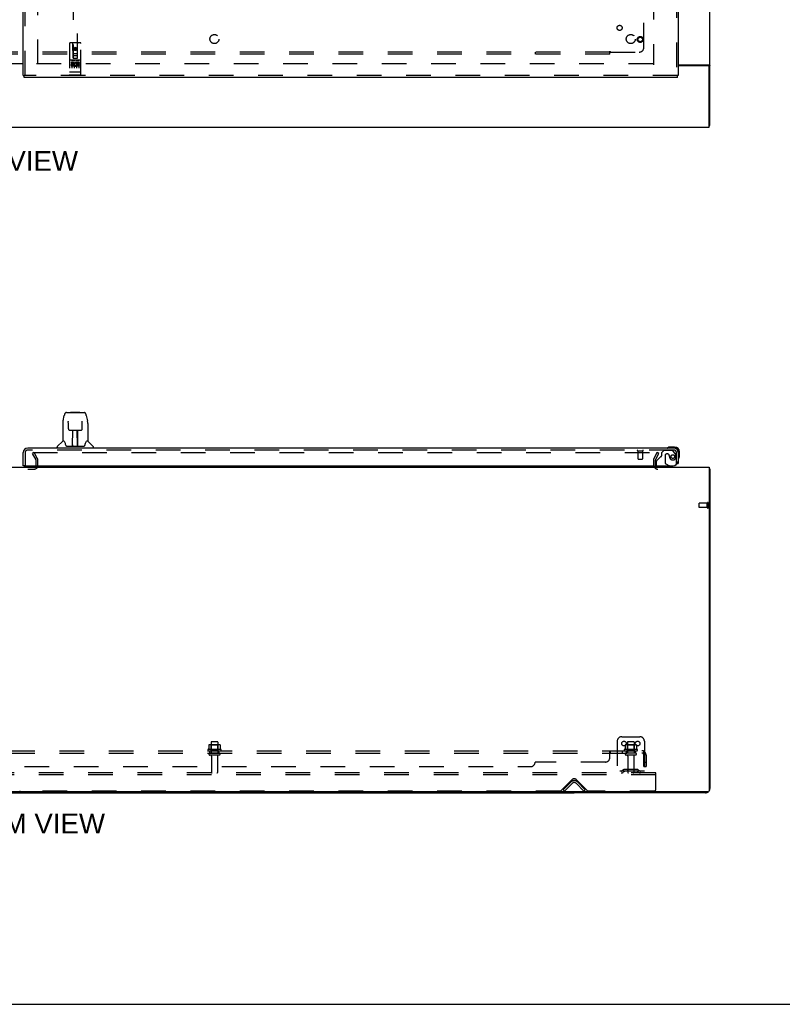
# Model space of a CAD drawing. Header units: inches. Extents: x 0 to 248, y 0 to 160.
# Tile 3 of 82: x 82 to 124, y 0 to 54. Entities that reach past the tile are written whole.
import ezdxf

# ---------------------------------------------------------------- set-up
doc = ezdxf.new("R2010")
doc.units = ezdxf.units.IN
doc.header["$LTSCALE"] = 13.627625
doc.header["$MEASUREMENT"] = 0
doc.linetypes.add('HIDDEN', pattern=[0.2, 0.1, -0.1])
doc.layers.get('0').update_dxf_attribs({"linetype": 'CONTINUOUS'})
for name, color, linetype in [('DEFAULT_2', 8, 'HIDDEN'), ('DIMENSIONS', 7, 'CONTINUOUS'), ('RIGHTHAND_DOOR_ASSEMBLY', 7, 'CONTINUOUS'), ('SUBPANEL', 7, 'CONTINUOUS')]:
    doc.layers.add(name, color=color, linetype=linetype)
doc.styles.get("Standard").update_dxf_attribs({"font": 'arial.ttf'})

msp = doc.modelspace()

# ---------------------------------------------------------------- linework, layer by layer
at = {"color": 3, "linetype": 'Continuous'}
for p, q in [((119.893, 48.587), (119.893, 116.379)), ((80.081, 51.998), (81.956, 51.998)), ((81.956, 51.983), (80.081, 51.983)), ((118.143, 51.931), (119.823, 51.931)), ((119.781, 51.879), (118.143, 51.879)), ((119.841, 48.483), (119.841, 51.819)), ((42.195, 48.483), (119.841, 48.483)), ((42.195, 29.686), (119.841, 29.686)), ((119.841, 29.686), (119.841, 11.798)), ((119.893, 29.582), (119.893, 11.933)), ((119.781, 11.738), (42.255, 11.738)), ((119.647, 11.686), (112.393, 11.686))]:
    msp.add_line(p, q, dxfattribs=at)
at = {"color": 7, "linetype": 'Continuous'}
for p, q in [((119.841, 48.587), (119.893, 48.587)), ((119.841, 29.582), (119.893, 29.582)), ((49.643, 11.686), (112.393, 11.686)), ((112.393, 11.738), (112.393, 11.686)), ((0, 0), (247.775, 0))]:
    msp.add_line(p, q, dxfattribs=at)
at = {"color": 3, "linetype": 'Continuous'}
for points in [[(119.823, 51.931), (119.825, 51.929), (119.828, 51.928), (119.83, 51.927), (119.833, 51.925), (119.836, 51.924), (119.84, 51.922), (119.843, 51.921), (119.847, 51.92), (119.859, 51.916)], [(119.859, 51.916), (119.862, 51.915), (119.866, 51.913), (119.869, 51.912), (119.872, 51.911), (119.875, 51.91), (119.878, 51.908), (119.881, 51.907), (119.883, 51.905), (119.885, 51.904), (119.887, 51.902), (119.889, 51.901), (119.89, 51.899), (119.891, 51.897), (119.892, 51.896), (119.893, 51.894), (119.893, 51.892), (119.893, 51.89)], [(119.841, 29.602), (119.843, 29.601), (119.847, 29.6), (119.851, 29.599), (119.855, 29.599), (119.859, 29.598), (119.866, 29.596)], [(119.866, 29.596), (119.869, 29.596), (119.872, 29.595), (119.875, 29.594), (119.878, 29.594), (119.881, 29.593), (119.883, 29.592), (119.885, 29.591), (119.887, 29.59), (119.889, 29.589), (119.89, 29.588), (119.891, 29.587), (119.892, 29.586), (119.893, 29.585), (119.893, 29.584), (119.893, 29.582)]]:
    msp.add_lwpolyline(points, dxfattribs=at)
for centre, radius, start, end in [((119.781, 51.819), 0.06, 0, 90), ((117.015, 29.829), 0.142, 206.4775, 270), ((119.647, 11.933), 0.246, 270, 309.4616), ((119.781, 11.798), 0.06, 270, 360), ((119.647, 11.933), 0.246, 320.5376, 360)]:
    msp.add_arc(centre, radius, start, end, dxfattribs=at)
at = {"layer": 'DEFAULT_2', "color": 8, "linetype": 'HIDDEN'}
for p, q in [((82.768, 51.962), (82.768, 113.004)), ((116.768, 113.035), (116.768, 51.931)), ((116.754, 51.983), (82.664, 51.983)), ((82.554, 30.499), (82.464, 30.447)), ((82.487, 30.499), (116.937, 30.499)), ((82.75, 30.159), (82.554, 30.499)), ((116.787, 30.159), (116.983, 30.499)), ((117.073, 30.447), (116.983, 30.499)), ((82.66, 30.107), (82.464, 30.447)), ((82.664, 29.801), (82.664, 30.091)), ((82.768, 29.801), (82.768, 30.091)), ((116.768, 30.091), (116.768, 29.829)), ((116.872, 30.091), (116.872, 29.829)), ((116.877, 30.107), (117.073, 30.447)), ((79.487, 29.582), (82.549, 29.582)), ((119.289, 27.468), (119.289, 27.696)), ((119.746, 27.706), (119.299, 27.706)), ((119.746, 27.458), (119.299, 27.458)), ((119.746, 27.44), (119.746, 27.724)), ((119.789, 27.44), (119.789, 27.724)), ((115.018, 14.79), (116.018, 14.79)), ((92.199, 14.33), (92.199, 14.112)), ((92.774, 14.351), (92.263, 14.351)), ((92.335, 14.331), (92.315, 14.351)), ((92.331, 14.485), (92.331, 13.89)), ((92.702, 14.331), (92.335, 14.331)), ((92.335, 14.035), (92.335, 14.331)), ((92.676, 14.515), (92.361, 14.515)), ((92.702, 14.331), (92.722, 14.351)), ((92.702, 14.035), (92.702, 14.331)), ((92.706, 14.485), (92.706, 13.89)), ((92.837, 14.33), (92.837, 14.112)), ((114.768, 14.54), (114.768, 12.79)), ((115.199, 14.33), (115.199, 14.112)), ((115.774, 14.351), (115.263, 14.351)), ((115.335, 14.331), (115.315, 14.351)), ((115.331, 14.485), (115.331, 13.89)), ((115.702, 14.331), (115.335, 14.331)), ((115.335, 14.035), (115.335, 14.331)), ((115.676, 14.515), (115.361, 14.515)), ((115.702, 14.331), (115.722, 14.351)), ((115.702, 14.035), (115.702, 14.331)), ((115.706, 14.485), (115.706, 13.89)), ((115.837, 14.33), (115.837, 14.112)), ((116.268, 14.54), (116.268, 12.79)), ((92.874, 14.085), (92.162, 14.085)), ((92.184, 14.015), (92.852, 14.015)), ((92.776, 13.89), (92.261, 13.89)), ((92.776, 13.78), (92.261, 13.78)), ((92.335, 14.035), (92.315, 14.015)), ((92.702, 14.035), (92.335, 14.035)), ((92.353, 13.718), (92.353, 12.82)), ((92.683, 13.718), (92.683, 12.82)), ((92.702, 14.035), (92.722, 14.015)), ((115.874, 14.085), (115.162, 14.085)), ((115.184, 14.015), (115.852, 14.015)), ((115.776, 13.89), (115.261, 13.89)), ((115.776, 13.78), (115.261, 13.78)), ((115.335, 14.035), (115.315, 14.015)), ((115.702, 14.035), (115.335, 14.035)), ((115.353, 13.718), (115.353, 12.82)), ((115.683, 13.718), (115.683, 12.82)), ((115.702, 14.035), (115.722, 14.015)), ((116.893, 12.79), (45.143, 12.79)), ((116.893, 12.686), (45.143, 12.686)), ((116.268, 12.894), (114.768, 12.894)), ((115.111, 12.963), (115.043, 12.914)), ((115.172, 12.878), (115.104, 12.829)), ((115.859, 12.984), (115.178, 12.984)), ((115.859, 12.88), (115.178, 12.88)), ((115.343, 12.984), (115.343, 12.88)), ((115.693, 12.984), (115.693, 12.88)), ((115.865, 12.878), (115.933, 12.829)), ((115.925, 12.963), (115.993, 12.914)), ((116.893, 12.686), (116.893, 12.79)), ((116.893, 11.853), (116.893, 12.686)), ((111.652, 11.799), (112.261, 12.408)), ((111.789, 11.864), (112.219, 12.293)), ((111.863, 11.79), (112.293, 12.22)), ((112.494, 12.22), (112.924, 11.79)), ((112.526, 12.408), (113.134, 11.799)), ((112.568, 12.293), (112.997, 11.864)), ((111.631, 11.79), (81.781, 11.79)), ((111.863, 11.79), (111.789, 11.864)), ((112.924, 11.79), (112.997, 11.864)), ((116.831, 11.79), (113.156, 11.79))]:
    msp.add_line(p, q, dxfattribs=at)
for points in [[(116.937, 30.499), (116.939, 30.499), (116.941, 30.498), (116.943, 30.498), (116.945, 30.497), (116.947, 30.496), (116.949, 30.495), (116.951, 30.494), (116.952, 30.492), (116.954, 30.491), (116.955, 30.489), (116.956, 30.487), (116.956, 30.485), (116.957, 30.483), (116.957, 30.481)], [(116.957, 30.481), (116.957, 30.481), (116.957, 30.479), (116.956, 30.477), (116.955, 30.476), (116.955, 30.474)], [(92.205, 14.339), (92.204, 14.338), (92.203, 14.337), (92.201, 14.336), (92.201, 14.335), (92.2, 14.333), (92.199, 14.331), (92.199, 14.33)], [(92.831, 14.339), (92.833, 14.338), (92.834, 14.337), (92.835, 14.336), (92.836, 14.335), (92.837, 14.333), (92.837, 14.331), (92.837, 14.33)], [(115.205, 14.339), (115.204, 14.338), (115.203, 14.337), (115.201, 14.336), (115.201, 14.335), (115.2, 14.333), (115.199, 14.331), (115.199, 14.33)], [(115.831, 14.339), (115.833, 14.338), (115.834, 14.337), (115.835, 14.336), (115.836, 14.335), (115.837, 14.333), (115.837, 14.331), (115.837, 14.33)], [(92.199, 14.112), (92.199, 14.111), (92.199, 14.109), (92.199, 14.108), (92.198, 14.108), (92.198, 14.107), (92.198, 14.106), (92.197, 14.106), (92.197, 14.105), (92.197, 14.105), (92.196, 14.105), (92.196, 14.104), (92.196, 14.104), (92.195, 14.104), (92.195, 14.104), (92.195, 14.103), (92.195, 14.103), (92.194, 14.103), (92.194, 14.103)], [(92.842, 14.103), (92.842, 14.103), (92.842, 14.103), (92.842, 14.103), (92.841, 14.104), (92.841, 14.104), (92.841, 14.104), (92.84, 14.104), (92.84, 14.105), (92.84, 14.105), (92.839, 14.105), (92.839, 14.106), (92.839, 14.106), (92.838, 14.107), (92.838, 14.108), (92.838, 14.108), (92.837, 14.109), (92.837, 14.111), (92.837, 14.112)], [(115.199, 14.112), (115.199, 14.111), (115.199, 14.109), (115.199, 14.108), (115.198, 14.108), (115.198, 14.107), (115.198, 14.106), (115.197, 14.106), (115.197, 14.105), (115.197, 14.105), (115.196, 14.105), (115.196, 14.104), (115.196, 14.104), (115.195, 14.104), (115.195, 14.104), (115.195, 14.103), (115.195, 14.103), (115.194, 14.103), (115.194, 14.103)], [(115.842, 14.103), (115.842, 14.103), (115.842, 14.103), (115.842, 14.103), (115.841, 14.104), (115.841, 14.104), (115.841, 14.104), (115.84, 14.104), (115.84, 14.105), (115.84, 14.105), (115.839, 14.105), (115.839, 14.106), (115.839, 14.106), (115.838, 14.107), (115.838, 14.108), (115.838, 14.108), (115.837, 14.109), (115.837, 14.111), (115.837, 14.112)]]:
    msp.add_lwpolyline(points, dxfattribs=at)
for centre in [(115.143, 14.415), (115.893, 14.415)]:
    msp.add_circle(centre, 0.128, dxfattribs=at)
for centre, radius, start, end in [((82.631, 30.091), 0.033, 0, 30), ((82.631, 30.091), 0.137, 0, 30), ((116.905, 30.091), 0.137, 150, 180), ((116.905, 30.091), 0.033, 150, 180), ((82.549, 29.801), 0.219, 270, 360), ((82.549, 29.801), 0.115, 270, 360), ((117.015, 29.829), 0.246, 180, 270), ((117.015, 29.829), 0.142, 180, 206.4775), ((119.299, 27.696), 0.01, 90, 180), ((119.299, 27.468), 0.01, 180, 270), ((119.768, 27.724), 0.0215, 360, 180), ((119.768, 27.44), 0.0215, 180, 0), ((115.018, 14.54), 0.25, 90, 180), ((116.018, 14.54), 0.25, 0, 90), ((92.263, 14.21), 0.141, 90, 113.95), ((92.361, 14.485), 0.03, 90, 180), ((92.676, 14.485), 0.03, 0, 90), ((92.774, 14.21), 0.141, 66.05, 90), ((115.263, 14.21), 0.141, 90, 113.95), ((115.361, 14.485), 0.03, 90, 180), ((115.676, 14.485), 0.03, 0, 90), ((115.774, 14.21), 0.141, 66.05, 90), ((92.184, 14.054), 0.0384, 124.4497, 270), ((92.518, 13.485), 0.698, 117.6814, 120.6631), ((92.261, 13.835), 0.055, 90, 270), ((92.291, 13.718), 0.0625, 0, 90), ((92.746, 13.718), 0.0625, 90, 180), ((92.776, 13.835), 0.055, 270, 90), ((92.518, 13.485), 0.698, 59.3369, 62.3186), ((92.852, 14.054), 0.0384, 270, 55.5503), ((115.184, 14.054), 0.0384, 124.4497, 270), ((115.518, 13.485), 0.698, 117.6814, 120.6631), ((115.261, 13.835), 0.055, 90, 270), ((115.291, 13.718), 0.0625, 0, 90), ((115.746, 13.718), 0.0625, 90, 180), ((115.776, 13.835), 0.055, 270, 90), ((115.518, 13.485), 0.698, 59.3369, 62.3186), ((115.852, 14.054), 0.0384, 270, 55.5503), ((92.383, 12.82), 0.03, 180, 270), ((92.653, 12.82), 0.03, 270, 360), ((114.982, 12.998), 0.104, 270, 305.7539), ((114.982, 12.998), 0.208, 270, 305.7539), ((115.178, 12.87), 0.114, 90, 125.7539), ((115.178, 12.87), 0.01, 90, 125.7539), ((115.383, 12.82), 0.03, 180, 270), ((115.653, 12.82), 0.03, 270, 360), ((115.859, 12.87), 0.114, 54.2461, 90), ((115.859, 12.87), 0.01, 54.2461, 90), ((116.054, 12.998), 0.208, 234.2461, 270), ((116.054, 12.998), 0.104, 234.2461, 270), ((112.393, 12.119), 0.246, 45, 135), ((112.393, 12.275), 0.188, 45, 135), ((112.393, 12.119), 0.142, 45, 135), ((81.781, 11.82), 0.03, 225, 270), ((111.631, 11.82), 0.03, 270, 315), ((113.156, 11.82), 0.03, 225, 270), ((116.831, 11.853), 0.0625, 270, 360)]:
    msp.add_arc(centre, radius, start, end, dxfattribs=at)
at = {"layer": 'RIGHTHAND_DOOR_ASSEMBLY', "color": 3, "linetype": 'Continuous'}
for p, q in [((81.956, 51.337), (81.956, 113.629)), ((118.143, 55.733), (118.143, 51.337)), ((118.101, 51.233), (81.998, 51.233)), ((81.956, 29.765), (81.956, 30.498)), ((117.897, 30.744), (82.202, 30.744)), ((118.143, 30.498), (118.143, 29.89)), ((82.018, 29.765), (117.851, 29.765))]:
    msp.add_line(p, q, dxfattribs=at)
at = {"layer": 'RIGHTHAND_DOOR_ASSEMBLY', "color": 8, "linetype": 'HIDDEN'}
for p, q in [((82.06, 51.337), (82.06, 113.629)), ((84.706, 80.312), (84.706, 52.31)), ((84.956, 52.31), (84.956, 80.312)), ((118.039, 55.888), (118.039, 51.337)), ((84.518, 53.12), (84.518, 51.395)), ((85.113, 53.15), (84.548, 53.15)), ((84.704, 52.31), (84.701, 53.12)), ((84.831, 52.883), (84.768, 52.847)), ((84.768, 52.847), (84.778, 52.841)), ((84.768, 52.847), (84.768, 52.775)), ((84.831, 52.871), (84.778, 52.841)), ((84.778, 52.841), (84.778, 52.78)), ((84.893, 52.847), (84.831, 52.883)), ((84.831, 52.883), (84.831, 52.871)), ((84.883, 52.841), (84.831, 52.871)), ((84.893, 52.847), (84.883, 52.841)), ((84.883, 52.78), (84.883, 52.841)), ((84.893, 52.775), (84.893, 52.847)), ((84.957, 52.31), (84.961, 53.12)), ((85.143, 51.395), (85.143, 53.12)), ((84.703, 52.56), (84.958, 52.56)), ((84.704, 52.31), (84.706, 52.31)), ((84.706, 52.31), (84.956, 52.31)), ((84.916, 52.435), (84.746, 52.435)), ((84.768, 52.775), (84.778, 52.78)), ((84.768, 52.775), (84.831, 52.739)), ((84.778, 52.78), (84.831, 52.75)), ((84.831, 52.75), (84.883, 52.78)), ((84.831, 52.739), (84.893, 52.775)), ((84.831, 52.739), (84.831, 52.75)), ((84.893, 52.775), (84.883, 52.78)), ((84.956, 52.31), (84.957, 52.31)), ((85.113, 52.193), (84.548, 52.193)), ((84.686, 52.071), (84.594, 52.071)), ((84.594, 52.071), (84.594, 52.029)), ((84.686, 52.029), (84.594, 52.029)), ((84.62, 52.177), (84.792, 52.177)), ((84.643, 52.062), (84.643, 51.757)), ((84.69, 51.985), (84.644, 51.985)), ((84.686, 51.944), (84.658, 51.944)), ((84.75, 51.901), (84.658, 51.901)), ((84.75, 51.858), (84.658, 51.858)), ((84.75, 51.901), (84.75, 51.858)), ((84.768, 52.062), (84.768, 51.757)), ((84.87, 52.177), (85.042, 52.177)), ((84.882, 51.906), (84.899, 51.867)), ((84.893, 52.062), (84.893, 51.757)), ((84.906, 52.036), (84.893, 52.017)), ((84.903, 52.061), (84.906, 52.059)), ((85.063, 52.071), (84.906, 52.071)), ((84.906, 52.071), (84.906, 52.059)), ((84.906, 52.036), (84.906, 51.858)), ((85.063, 51.858), (84.906, 51.858)), ((85.063, 52.029), (84.949, 52.029)), ((84.949, 52.029), (84.949, 51.985)), ((85.041, 51.985), (84.949, 51.985)), ((85.041, 51.943), (84.949, 51.943)), ((84.949, 51.943), (84.949, 51.901)), ((85.063, 51.901), (84.949, 51.901)), ((85.018, 52.062), (85.018, 51.757)), ((85.041, 51.985), (85.041, 51.943)), ((85.063, 52.071), (85.063, 52.029)), ((85.063, 51.901), (85.063, 51.858)), ((118.101, 51.337), (81.998, 51.337)), ((84.536, 51.524), (84.535, 51.524)), ((84.537, 51.524), (84.536, 51.524)), ((84.538, 51.524), (84.537, 51.524)), ((84.539, 51.524), (84.538, 51.524)), ((84.538, 51.524), (84.538, 51.524)), ((84.54, 51.524), (84.539, 51.524)), ((84.541, 51.524), (84.54, 51.524)), ((84.542, 51.524), (84.541, 51.524)), ((84.543, 51.523), (84.542, 51.524)), ((84.542, 51.524), (84.542, 51.524)), ((84.544, 51.523), (84.543, 51.523)), ((84.545, 51.523), (84.544, 51.523)), ((84.546, 51.523), (84.545, 51.523)), ((84.547, 51.523), (84.546, 51.523)), ((84.548, 51.523), (84.547, 51.523)), ((84.547, 51.523), (84.547, 51.523)), ((85.114, 51.523), (84.548, 51.523)), ((85.113, 51.365), (84.548, 51.365)), ((85.114, 51.523), (85.115, 51.523)), ((85.115, 51.523), (85.116, 51.523)), ((85.115, 51.523), (85.115, 51.523)), ((85.116, 51.523), (85.117, 51.523)), ((85.117, 51.523), (85.118, 51.523)), ((85.118, 51.523), (85.119, 51.523)), ((85.119, 51.523), (85.12, 51.524)), ((85.12, 51.524), (85.121, 51.524)), ((85.12, 51.524), (85.12, 51.524)), ((85.121, 51.524), (85.122, 51.524)), ((85.122, 51.524), (85.123, 51.524)), ((85.123, 51.524), (85.124, 51.524)), ((85.124, 51.524), (85.125, 51.524)), ((85.124, 51.524), (85.124, 51.524)), ((85.125, 51.524), (85.126, 51.524)), ((85.126, 51.524), (85.127, 51.524)), ((85.127, 51.524), (85.127, 51.524)), ((82.06, 30.498), (82.06, 29.765)), ((117.897, 30.64), (82.202, 30.64)), ((115.897, 30.597), (116.181, 30.597)), ((115.915, 30.597), (115.915, 30.15)), ((116.163, 30.597), (116.163, 30.15)), ((117.347, 30.619), (117.221, 30.493)), ((117.221, 30.493), (117.221, 30.314)), ((117.799, 30.619), (117.347, 30.619)), ((117.965, 30.441), (117.863, 30.586)), ((118.039, 29.89), (118.039, 30.498)), ((115.925, 30.14), (116.153, 30.14)), ((116.914, 29.966), (116.914, 29.843)), ((117.163, 30.256), (116.944, 30.037)), ((117.413, 30.329), (117.413, 29.95)), ((117.544, 30.427), (117.511, 30.427)), ((117.642, 30.341), (117.642, 30.329)), ((117.071, 29.686), (117.701, 29.686)), ((117.632, 29.765), (117.463, 29.863)), ((118.039, 29.89), (118.068, 29.89))]:
    msp.add_line(p, q, dxfattribs=at)
at = {"layer": 'RIGHTHAND_DOOR_ASSEMBLY', "color": 7, "linetype": 'Continuous'}
for p, q in [((81.956, 51.337), (81.998, 51.337)), ((81.998, 51.233), (81.998, 51.337)), ((118.143, 51.337), (118.101, 51.337)), ((118.101, 51.233), (118.101, 51.337)), ((84.346, 32.713), (85.315, 32.713)), ((84.433, 32.713), (84.431, 32.713)), ((84.593, 32.732), (84.573, 32.713)), ((84.593, 32.732), (85.069, 32.732)), ((85.069, 32.732), (85.089, 32.713)), ((84.157, 32.253), (84.222, 32.558)), ((84.443, 32.238), (84.443, 32.236)), ((84.443, 32.236), (84.443, 32.232)), ((84.443, 32.232), (84.443, 32.228)), ((84.443, 32.228), (84.443, 32.22)), ((84.446, 32.089), (84.443, 32.22)), ((85.211, 31.806), (85.218, 32.219)), ((85.218, 32.228), (85.219, 32.232)), ((85.218, 32.219), (85.218, 32.228)), ((85.44, 32.558), (85.505, 32.253)), ((85.51, 32.223), (85.505, 32.253)), ((84.142, 32.11), (84.142, 31.138)), ((84.451, 31.806), (84.446, 32.089)), ((84.451, 31.806), (84.452, 31.793)), ((84.531, 31.729), (84.651, 31.729)), ((84.682, 30.882), (84.696, 31.73)), ((84.687, 31.73), (84.975, 31.73)), ((84.689, 31.313), (84.689, 31.73)), ((84.957, 30.862), (84.942, 31.73)), ((84.973, 30.862), (84.973, 31.73)), ((85.011, 31.729), (85.131, 31.729)), ((85.52, 32.109), (85.52, 31.138)), ((84.136, 31.132), (83.838, 30.835)), ((84.215, 31.138), (84.142, 31.138)), ((84.211, 31.138), (84.217, 31.128)), ((84.692, 31.504), (84.689, 31.504)), ((84.692, 31.492), (84.689, 31.492)), ((84.973, 31.504), (84.946, 31.504)), ((84.973, 31.492), (84.946, 31.492)), ((84.95, 31.264), (84.973, 31.264)), ((84.973, 31.26), (84.95, 31.26)), ((85.444, 31.127), (85.449, 31.137)), ((85.52, 31.138), (85.447, 31.138)), ((85.526, 31.132), (85.823, 30.835)), ((83.827, 30.744), (83.827, 30.807)), ((84.278, 30.973), (84.292, 30.926)), ((84.292, 30.926), (84.295, 30.917)), ((84.345, 30.862), (85.317, 30.862)), ((84.682, 30.934), (84.682, 30.908)), ((84.689, 30.862), (84.689, 30.867)), ((84.956, 30.908), (84.956, 30.934)), ((85.366, 30.917), (85.369, 30.926)), ((85.835, 30.744), (85.835, 30.807)), ((117.94, 30.804), (117.684, 30.804)), ((117.94, 30.744), (117.897, 30.744)), ((118.143, 30.498), (118.143, 30.541)), ((118.203, 30.285), (118.203, 30.541)), ((82.018, 29.765), (81.956, 29.765)), ((117.701, 29.725), (117.632, 29.765)), ((117.701, 29.686), (117.701, 29.725)), ((118.068, 29.89), (118.143, 29.89))]:
    msp.add_line(p, q, dxfattribs=at)
at = {"layer": 'RIGHTHAND_DOOR_ASSEMBLY', "color": 8, "linetype": 'HIDDEN'}
for points in [[(84.613, 52.176), (84.613, 52.176), (84.613, 52.176), (84.614, 52.176), (84.614, 52.176), (84.614, 52.176), (84.614, 52.176), (84.614, 52.176), (84.614, 52.176), (84.614, 52.177), (84.614, 52.177), (84.614, 52.177), (84.614, 52.177), (84.615, 52.177), (84.615, 52.177), (84.615, 52.177), (84.615, 52.177), (84.615, 52.177), (84.615, 52.177), (84.615, 52.177), (84.615, 52.177), (84.616, 52.177), (84.616, 52.177), (84.616, 52.177), (84.616, 52.177), (84.616, 52.177), (84.616, 52.177), (84.616, 52.177), (84.617, 52.177), (84.617, 52.177), (84.617, 52.177), (84.617, 52.177), (84.617, 52.177), (84.617, 52.177), (84.618, 52.177), (84.618, 52.177), (84.618, 52.177), (84.618, 52.177), (84.618, 52.177), (84.618, 52.177), (84.619, 52.177), (84.619, 52.177), (84.619, 52.177), (84.619, 52.177), (84.619, 52.177), (84.62, 52.177)], [(84.792, 52.177), (84.792, 52.177), (84.792, 52.177), (84.792, 52.177), (84.793, 52.177), (84.793, 52.177), (84.793, 52.177), (84.793, 52.177), (84.793, 52.177), (84.793, 52.177), (84.794, 52.177), (84.794, 52.177), (84.794, 52.177), (84.794, 52.177), (84.794, 52.177), (84.795, 52.177), (84.795, 52.177), (84.795, 52.177), (84.795, 52.177), (84.795, 52.177), (84.795, 52.177), (84.795, 52.177), (84.796, 52.177), (84.796, 52.177), (84.796, 52.177), (84.796, 52.177), (84.796, 52.177), (84.796, 52.177), (84.796, 52.177), (84.797, 52.177), (84.797, 52.177), (84.797, 52.177), (84.797, 52.177), (84.797, 52.177), (84.797, 52.177), (84.797, 52.177), (84.797, 52.177), (84.797, 52.177), (84.798, 52.176), (84.798, 52.176), (84.798, 52.176), (84.798, 52.176), (84.798, 52.176), (84.798, 52.176), (84.798, 52.176), (84.798, 52.176), (84.798, 52.176)], [(84.863, 52.176), (84.863, 52.176), (84.863, 52.176), (84.864, 52.176), (84.864, 52.176), (84.864, 52.176), (84.864, 52.176), (84.864, 52.176), (84.864, 52.176), (84.864, 52.177), (84.864, 52.177), (84.864, 52.177), (84.864, 52.177), (84.865, 52.177), (84.865, 52.177), (84.865, 52.177), (84.865, 52.177), (84.865, 52.177), (84.865, 52.177), (84.865, 52.177), (84.865, 52.177), (84.866, 52.177), (84.866, 52.177), (84.866, 52.177), (84.866, 52.177), (84.866, 52.177), (84.866, 52.177), (84.866, 52.177), (84.867, 52.177), (84.867, 52.177), (84.867, 52.177), (84.867, 52.177), (84.867, 52.177), (84.867, 52.177), (84.868, 52.177), (84.868, 52.177), (84.868, 52.177), (84.868, 52.177), (84.868, 52.177), (84.868, 52.177), (84.869, 52.177), (84.869, 52.177), (84.869, 52.177), (84.869, 52.177), (84.869, 52.177), (84.87, 52.177)], [(85.042, 52.177), (85.042, 52.177), (85.042, 52.177), (85.042, 52.177), (85.043, 52.177), (85.043, 52.177), (85.043, 52.177), (85.043, 52.177), (85.043, 52.177), (85.043, 52.177), (85.044, 52.177), (85.044, 52.177), (85.044, 52.177), (85.044, 52.177), (85.044, 52.177), (85.045, 52.177), (85.045, 52.177), (85.045, 52.177), (85.045, 52.177), (85.045, 52.177), (85.045, 52.177), (85.045, 52.177), (85.046, 52.177), (85.046, 52.177), (85.046, 52.177), (85.046, 52.177), (85.046, 52.177), (85.046, 52.177), (85.046, 52.177), (85.047, 52.177), (85.047, 52.177), (85.047, 52.177), (85.047, 52.177), (85.047, 52.177), (85.047, 52.177), (85.047, 52.177), (85.047, 52.177), (85.047, 52.177), (85.048, 52.176), (85.048, 52.176), (85.048, 52.176), (85.048, 52.176), (85.048, 52.176), (85.048, 52.176), (85.048, 52.176), (85.048, 52.176), (85.048, 52.176)], [(84.535, 51.524), (84.535, 51.524), (84.534, 51.524), (84.534, 51.524), (84.533, 51.524), (84.533, 51.524), (84.533, 51.524), (84.532, 51.525), (84.532, 51.525), (84.532, 51.525), (84.531, 51.525), (84.531, 51.525), (84.531, 51.525), (84.53, 51.525), (84.53, 51.525), (84.53, 51.525), (84.529, 51.525), (84.529, 51.525), (84.529, 51.525), (84.528, 51.525), (84.528, 51.525), (84.528, 51.525), (84.527, 51.525), (84.527, 51.526), (84.527, 51.526), (84.526, 51.526), (84.526, 51.526), (84.526, 51.526), (84.526, 51.526), (84.525, 51.526), (84.525, 51.526), (84.525, 51.526), (84.525, 51.526), (84.524, 51.526), (84.524, 51.526), (84.524, 51.526), (84.524, 51.527), (84.523, 51.527), (84.523, 51.527), (84.523, 51.527), (84.523, 51.527), (84.522, 51.527), (84.522, 51.527), (84.522, 51.527), (84.522, 51.527), (84.522, 51.527), (84.521, 51.527), (84.521, 51.528), (84.521, 51.528), (84.521, 51.528), (84.521, 51.528), (84.521, 51.528), (84.52, 51.528), (84.52, 51.528), (84.52, 51.528), (84.52, 51.528), (84.52, 51.528), (84.52, 51.529), (84.52, 51.529), (84.519, 51.529), (84.519, 51.529), (84.519, 51.529), (84.519, 51.529), (84.519, 51.529), (84.519, 51.529), (84.519, 51.529), (84.519, 51.529), (84.519, 51.53), (84.519, 51.53), (84.519, 51.53), (84.519, 51.53), (84.518, 51.53), (84.518, 51.53), (84.518, 51.53), (84.518, 51.53), (84.518, 51.53), (84.518, 51.53), (84.518, 51.531), (84.518, 51.531), (84.518, 51.531)], [(85.127, 51.524), (85.128, 51.524), (85.128, 51.524), (85.129, 51.524), (85.129, 51.524), (85.129, 51.525), (85.13, 51.525), (85.13, 51.525), (85.13, 51.525), (85.131, 51.525), (85.131, 51.525), (85.131, 51.525), (85.132, 51.525), (85.132, 51.525), (85.132, 51.525), (85.133, 51.525), (85.133, 51.525), (85.133, 51.525), (85.134, 51.525), (85.134, 51.525), (85.134, 51.525), (85.134, 51.526), (85.135, 51.526), (85.135, 51.526), (85.135, 51.526), (85.136, 51.526), (85.136, 51.526), (85.136, 51.526), (85.136, 51.526), (85.137, 51.526), (85.137, 51.526), (85.137, 51.526), (85.137, 51.526), (85.138, 51.526), (85.138, 51.527), (85.138, 51.527), (85.138, 51.527), (85.139, 51.527), (85.139, 51.527), (85.139, 51.527), (85.139, 51.527), (85.14, 51.527), (85.14, 51.527), (85.14, 51.527), (85.14, 51.527), (85.14, 51.528), (85.14, 51.528), (85.141, 51.528), (85.141, 51.528), (85.141, 51.528), (85.141, 51.528), (85.141, 51.528), (85.141, 51.528), (85.142, 51.528), (85.142, 51.528), (85.142, 51.529), (85.142, 51.529), (85.142, 51.529), (85.142, 51.529), (85.142, 51.529), (85.142, 51.529), (85.143, 51.529), (85.143, 51.529), (85.143, 51.529), (85.143, 51.529), (85.143, 51.53), (85.143, 51.53), (85.143, 51.53), (85.143, 51.53), (85.143, 51.53), (85.143, 51.53), (85.143, 51.53), (85.143, 51.53), (85.143, 51.53), (85.143, 51.53), (85.143, 51.531), (85.143, 51.531), (85.143, 51.531)]]:
    msp.add_lwpolyline(points, dxfattribs=at)
at = {"layer": 'RIGHTHAND_DOOR_ASSEMBLY', "color": 7, "linetype": 'Continuous'}
for points in [[(84.346, 32.713), (84.343, 32.713), (84.329, 32.711), (84.316, 32.708), (84.304, 32.703), (84.293, 32.696), (84.282, 32.688), (84.273, 32.679), (84.265, 32.669), (84.258, 32.659), (84.251, 32.647), (84.246, 32.635), (84.24, 32.621), (84.235, 32.606), (84.23, 32.59), (84.225, 32.571), (84.222, 32.558)], [(85.44, 32.558), (85.437, 32.571), (85.432, 32.59), (85.427, 32.607), (85.421, 32.622), (85.416, 32.635), (85.41, 32.648), (85.403, 32.659), (85.396, 32.67), (85.388, 32.68), (85.379, 32.688), (85.368, 32.696), (85.357, 32.703), (85.344, 32.708), (85.331, 32.711), (85.318, 32.713), (85.315, 32.713)], [(84.157, 32.253), (84.151, 32.222), (84.146, 32.182), (84.143, 32.143), (84.142, 32.11)], [(84.443, 32.241), (84.443, 32.242), (84.443, 32.242), (84.443, 32.241), (84.443, 32.241), (84.443, 32.24), (84.443, 32.239), (84.443, 32.238)], [(85.219, 32.232), (85.219, 32.236), (85.219, 32.237), (85.219, 32.239), (85.219, 32.24), (85.219, 32.241), (85.219, 32.241), (85.219, 32.242)], [(85.52, 32.109), (85.519, 32.143), (85.516, 32.183), (85.51, 32.223)], [(84.452, 31.793), (84.455, 31.781), (84.461, 31.769), (84.468, 31.758), (84.477, 31.749), (84.487, 31.741), (84.497, 31.735), (84.509, 31.731), (84.521, 31.729), (84.53, 31.729)], [(84.651, 31.729), (84.655, 31.729), (84.663, 31.729), (84.672, 31.729)], [(84.672, 31.729), (84.68, 31.729), (84.687, 31.73)], [(84.975, 31.73), (84.983, 31.729), (84.991, 31.729)], [(84.991, 31.729), (84.999, 31.729), (85.007, 31.729), (85.011, 31.729)], [(85.132, 31.729), (85.142, 31.729), (85.154, 31.732), (85.165, 31.736), (85.176, 31.742), (85.186, 31.75), (85.194, 31.759), (85.201, 31.77), (85.207, 31.782), (85.21, 31.794), (85.211, 31.806)], [(84.217, 31.128), (84.231, 31.099), (84.246, 31.064), (84.262, 31.021), (84.278, 30.973)], [(85.369, 30.926), (85.384, 30.972), (85.399, 31.02), (85.415, 31.062), (85.43, 31.098), (85.444, 31.127)], [(84.295, 30.917), (84.3, 30.905), (84.305, 30.894), (84.31, 30.886)], [(84.31, 30.886), (84.315, 30.878), (84.321, 30.872), (84.327, 30.867), (84.335, 30.864), (84.342, 30.862), (84.345, 30.862)], [(85.317, 30.862), (85.319, 30.862), (85.326, 30.864), (85.334, 30.867), (85.34, 30.872), (85.346, 30.878), (85.352, 30.885)], [(85.352, 30.885), (85.357, 30.894), (85.362, 30.904), (85.366, 30.917)]]:
    msp.add_lwpolyline(points, dxfattribs=at)
at = {"layer": 'RIGHTHAND_DOOR_ASSEMBLY', "color": 8, "linetype": 'HIDDEN'}
for centre, radius in [((116.039, 53.337), 0.164), ((116.039, 53.337), 0.124), ((84.831, 52.81), 0.085), ((84.831, 52.81), 0.0845), ((117.839, 30.277), 0.101)]:
    msp.add_circle(centre, radius, dxfattribs=at)
for centre, radius, start, end in [((84.548, 53.12), 0.03, 90, 180), ((84.671, 53.12), 0.03, 0, 90), ((84.991, 53.12), 0.03, 90, 180), ((85.113, 53.12), 0.03, 0, 90), ((84.746, 52.395), 0.04, 90, 180), ((84.746, 52.35), 0.04, 180, 270), ((84.916, 52.395), 0.04, 0, 90), ((84.916, 52.35), 0.04, 270, 360), ((84.548, 52.223), 0.03, 180, 270), ((84.658, 51.923), 0.0644, 102.2995, 270.0775), ((84.658, 51.923), 0.0219, 89.9011, 270), ((84.686, 52.008), 0.0635, 270, 90), ((84.686, 52.007), 0.0219, 280.307, 90), ((84.857, 51.965), 0.107, 64.2636, 293.4027), ((84.857, 51.965), 0.0639, 54.8895, 293.4026), ((85.113, 52.223), 0.03, 270, 360), ((84.548, 51.395), 0.03, 180, 270), ((85.113, 51.395), 0.03, 270, 360), ((82.202, 30.498), 0.142, 90, 180), ((115.897, 30.619), 0.0215, 90, 270), ((116.181, 30.619), 0.0215, 270, 90), ((117.799, 30.54), 0.079, 35.1, 90), ((117.897, 30.498), 0.142, 0, 90), ((115.925, 30.15), 0.01, 180, 270), ((116.153, 30.15), 0.01, 270, 360), ((117.014, 29.966), 0.1, 135, 180), ((117.233, 30.185), 0.1, 111.6096, 135), ((117.182, 30.314), 0.039, 291.6096, 360), ((117.511, 30.329), 0.098, 90, 180), ((117.513, 29.95), 0.1, 180, 239.908), ((117.544, 30.329), 0.098, 0, 90), ((118.035, 30.341), 0.393, 181.6599, 197.9298), ((117.839, 30.277), 0.187, 197.8482, 16.8439), ((117.649, 30.22), 0.386, 16.8439, 35.1), ((117.071, 29.843), 0.157, 180, 209.8303)]:
    msp.add_arc(centre, radius, start, end, dxfattribs=at)
at = {"layer": 'RIGHTHAND_DOOR_ASSEMBLY', "color": 7, "linetype": 'Continuous'}
for centre, radius, start, end in [((84.15, 31.118), 0.0197, 97.5, 135), ((85.512, 31.118), 0.0197, 45, 82.5), ((83.866, 30.807), 0.0394, 135, 180), ((84.701, 30.882), 0.0197, 179, 270), ((84.701, 30.882), 0.0197, 260.739, 269.9232), ((84.937, 30.882), 0.0197, 270, 1), ((84.937, 30.882), 0.0197, 270.0771, 272.6469), ((85.795, 30.807), 0.0394, 0, 45), ((117.563, 30.756), 0.015, 120.8899, 173.6204), ((117.563, 30.759), 0.015, 186.3796, 270), ((117.684, 30.554), 0.25, 90, 120.8899), ((117.94, 30.541), 0.263, 0, 90), ((117.94, 30.541), 0.203, 0, 90), ((118.158, 30.164), 0.015, 180, 263.6204), ((118.155, 30.164), 0.015, 276.3796, 329.1101), ((117.953, 30.285), 0.25, 329.1101, 360), ((117.071, 29.843), 0.157, 209.8303, 270)]:
    msp.add_arc(centre, radius, start, end, dxfattribs=at)
at = {"layer": 'RIGHTHAND_DOOR_ASSEMBLY', "color": 3, "linetype": 'Continuous'}
for centre, radius, start, end in [((82.202, 30.498), 0.246, 90, 180), ((117.897, 30.498), 0.246, 0, 90), ((117.851, 30.015), 0.25, 270, 360), ((82.018, 29.785), 0.02, 180, 270)]:
    msp.add_arc(centre, radius, start, end, dxfattribs=at)
at = {"layer": 'RIGHTHAND_DOOR_ASSEMBLY', "color": 7, "linetype": 'Continuous'}
for centre, major_axis, start_param, end_param in [((84.681, 30.902), (0, 0.0394), -2.940151, -2.835726), ((84.957, 30.902), (0.0394, 0), -1.875951, -1.570796)]:
    msp.add_ellipse(centre, major_axis=major_axis, ratio=1, start_param=start_param, end_param=end_param, dxfattribs=at)
at = {"layer": 'SUBPANEL', "color": 8, "linetype": 'HIDDEN'}
for p, q in [((116.237, 52.889), (116.237, 54.479)), ((114.362, 52.639), (47.675, 52.639)), ((114.362, 52.514), (47.675, 52.514)), ((110.237, 52.639), (110.237, 52.514)), ((114.362, 52.601), (114.362, 52.68)), ((114.362, 52.514), (114.362, 52.601)), ((114.379, 52.62), (114.386, 52.628)), ((114.397, 52.639), (115.987, 52.639)), ((45.8, 14.015), (116.237, 14.015)), ((45.8, 13.89), (116.237, 13.89)), ((92.268, 13.89), (92.268, 14.015)), ((92.768, 13.89), (92.768, 14.015)), ((114.362, 13.64), (114.362, 13.961)), ((114.392, 14.014), (114.394, 14.015)), ((114.396, 14.015), (114.397, 14.015)), ((114.397, 13.89), (114.397, 14.015)), ((114.759, 14.015), (114.759, 13.89)), ((115.04, 14.015), (115.04, 13.89)), ((115.268, 14.015), (115.268, 13.89)), ((115.768, 14.015), (115.768, 13.89)), ((116.276, 13.961), (116.196, 13.865)), ((116.237, 13.89), (116.237, 14.015)), ((116.237, 13.95), (116.237, 13.95)), ((116.237, 13.14), (116.237, 13.778)), ((116.362, 13.778), (116.362, 13.14)), ((52.05, 13.14), (109.987, 13.14)), ((114.112, 13.39), (110.237, 13.39)), ((116.237, 13.39), (116.362, 13.39)), ((116.237, 13.14), (116.362, 13.14))]:
    msp.add_line(p, q, dxfattribs=at)
for points in [[(114.362, 52.68), (114.364, 52.679), (114.366, 52.679), (114.367, 52.678), (114.369, 52.677), (114.37, 52.676), (114.372, 52.674), (114.373, 52.673), (114.375, 52.672), (114.376, 52.67), (114.378, 52.668), (114.379, 52.667), (114.38, 52.665), (114.382, 52.663), (114.383, 52.661), (114.384, 52.658)], [(114.362, 52.601), (114.364, 52.603), (114.366, 52.605), (114.367, 52.608), (114.369, 52.61), (114.371, 52.612), (114.372, 52.614), (114.374, 52.615), (114.376, 52.617), (114.377, 52.619), (114.379, 52.62)], [(114.384, 52.658), (114.387, 52.654), (114.389, 52.651), (114.39, 52.649), (114.392, 52.647), (114.393, 52.645), (114.394, 52.643), (114.396, 52.641), (114.397, 52.639)], [(114.386, 52.628), (114.388, 52.63), (114.39, 52.632), (114.392, 52.634), (114.394, 52.636), (114.396, 52.637), (114.397, 52.639)], [(114.362, 13.961), (114.364, 13.964), (114.366, 13.966), (114.367, 13.969)], [(114.362, 13.961), (114.364, 13.964), (114.366, 13.966)], [(114.362, 13.865), (114.364, 13.864), (114.366, 13.864), (114.367, 13.864), (114.369, 13.865), (114.37, 13.865), (114.372, 13.866), (114.373, 13.867), (114.375, 13.868), (114.376, 13.869), (114.378, 13.871), (114.379, 13.872), (114.38, 13.874), (114.382, 13.876), (114.384, 13.88)], [(114.362, 13.865), (114.364, 13.864), (114.366, 13.864), (114.367, 13.864), (114.369, 13.865), (114.37, 13.865), (114.372, 13.866), (114.373, 13.867), (114.375, 13.868), (114.376, 13.869), (114.378, 13.871), (114.379, 13.872), (114.38, 13.874)], [(114.367, 13.969), (114.369, 13.973), (114.371, 13.977), (114.372, 13.981), (114.376, 13.988)], [(114.376, 13.988), (114.377, 13.992), (114.379, 13.996)], [(114.379, 13.996), (114.381, 13.999), (114.382, 14.003), (114.384, 14.006), (114.386, 14.009), (114.388, 14.011), (114.39, 14.013)], [(114.382, 14.003), (114.384, 14.006), (114.386, 14.009), (114.388, 14.011), (114.39, 14.013), (114.392, 14.014), (114.394, 14.015), (114.396, 14.015), (114.397, 14.015)], [(114.384, 13.88), (114.386, 13.882), (114.387, 13.883), (114.389, 13.885), (114.39, 13.887), (114.392, 13.888), (114.393, 13.889), (114.394, 13.89), (114.396, 13.89), (114.397, 13.89)], [(114.387, 13.883), (114.389, 13.885), (114.39, 13.887), (114.392, 13.888), (114.393, 13.889), (114.394, 13.89), (114.396, 13.89), (114.397, 13.89)], [(116.196, 13.865), (116.197, 13.864), (116.198, 13.864), (116.198, 13.864), (116.199, 13.865), (116.2, 13.865), (116.202, 13.866), (116.203, 13.867), (116.205, 13.868), (116.206, 13.869), (116.208, 13.871), (116.21, 13.872), (116.213, 13.876)], [(116.213, 13.876), (116.216, 13.878), (116.218, 13.88), (116.22, 13.882), (116.222, 13.883), (116.225, 13.885), (116.227, 13.887), (116.229, 13.888), (116.231, 13.889), (116.233, 13.89), (116.235, 13.89), (116.237, 13.89)], [(116.237, 13.95), (116.237, 13.95), (116.237, 13.95), (116.237, 13.949), (116.237, 13.949), (116.237, 13.948), (116.237, 13.948), (116.237, 13.947), (116.237, 13.946), (116.236, 13.946), (116.236, 13.945), (116.236, 13.944), (116.236, 13.944), (116.236, 13.943), (116.236, 13.942), (116.236, 13.941), (116.235, 13.941), (116.235, 13.94), (116.235, 13.939), (116.235, 13.938), (116.235, 13.937), (116.235, 13.937), (116.234, 13.936), (116.234, 13.935), (116.234, 13.934), (116.234, 13.933), (116.233, 13.932), (116.233, 13.932), (116.233, 13.931), (116.233, 13.93), (116.232, 13.929), (116.232, 13.928), (116.232, 13.927), (116.232, 13.926), (116.231, 13.925), (116.231, 13.924), (116.231, 13.923), (116.23, 13.922), (116.23, 13.921), (116.23, 13.92), (116.229, 13.919), (116.229, 13.918), (116.229, 13.917), (116.228, 13.916), (116.228, 13.915), (116.228, 13.914), (116.227, 13.913), (116.227, 13.912), (116.226, 13.911), (116.226, 13.91), (116.225, 13.909), (116.225, 13.908), (116.225, 13.907), (116.224, 13.906), (116.224, 13.905), (116.223, 13.904), (116.223, 13.903), (116.222, 13.902), (116.222, 13.901), (116.222, 13.9), (116.221, 13.9), (116.221, 13.899), (116.22, 13.898), (116.22, 13.897), (116.22, 13.896), (116.219, 13.895), (116.219, 13.895), (116.218, 13.894), (116.218, 13.893), (116.218, 13.892), (116.217, 13.892), (116.217, 13.891), (116.217, 13.89), (116.216, 13.89), (116.216, 13.889), (116.215, 13.889), (116.215, 13.888), (116.215, 13.887), (116.214, 13.887), (116.214, 13.887), (116.214, 13.886)], [(116.214, 13.886), (116.214, 13.886), (116.214, 13.886), (116.214, 13.886), (116.214, 13.886), (116.214, 13.887), (116.214, 13.887), (116.215, 13.887), (116.215, 13.888), (116.215, 13.888), (116.216, 13.888), (116.216, 13.889), (116.216, 13.889), (116.217, 13.89)], [(116.261, 13.985), (116.257, 13.992), (116.256, 13.996), (116.254, 13.999), (116.252, 14.003), (116.251, 14.006), (116.249, 14.009), (116.247, 14.011), (116.244, 14.013), (116.242, 14.014), (116.241, 14.015), (116.239, 14.015), (116.237, 14.015)], [(116.237, 13.947), (116.237, 13.947), (116.237, 13.948), (116.237, 13.948), (116.237, 13.949), (116.237, 13.949), (116.237, 13.95), (116.237, 13.95), (116.237, 13.95)], [(116.276, 13.961), (116.273, 13.964), (116.271, 13.966), (116.269, 13.969), (116.266, 13.973), (116.264, 13.977), (116.263, 13.981), (116.261, 13.985)]]:
    msp.add_lwpolyline(points, dxfattribs=at)
for centre, radius in [((114.9, 53.977), 0.141), ((92.518, 53.358), 0.25), ((115.518, 53.358), 0.25)]:
    msp.add_circle(centre, radius, dxfattribs=at)
for centre, radius, start, end in [((115.987, 52.889), 0.25, 270, 360), ((114.112, 13.64), 0.25, 270, 360), ((116.125, 13.778), 0.237, 0, 90), ((116.125, 13.778), 0.112, 0, 90), ((109.987, 13.39), 0.25, 270, 360)]:
    msp.add_arc(centre, radius, start, end, dxfattribs=at)

# ---------------------------------------------------------------- texts
at = {"layer": 'DIMENSIONS', "color": 2, "linetype": 'Continuous', "attachment_point": 2, "line_spacing_factor": 0.9}
for s, insert, char_height, width in [('FRONT VIEW', (80.19, 47.168), 1.0931, 9.56586), ('BOTTOM VIEW', (81.045, 10.543), 1.09312, 10.83372)]:
    msp.add_mtext(s, dxfattribs=dict(at, insert=insert, char_height=char_height, width=width))

doc.saveas('drawing.dxf')
